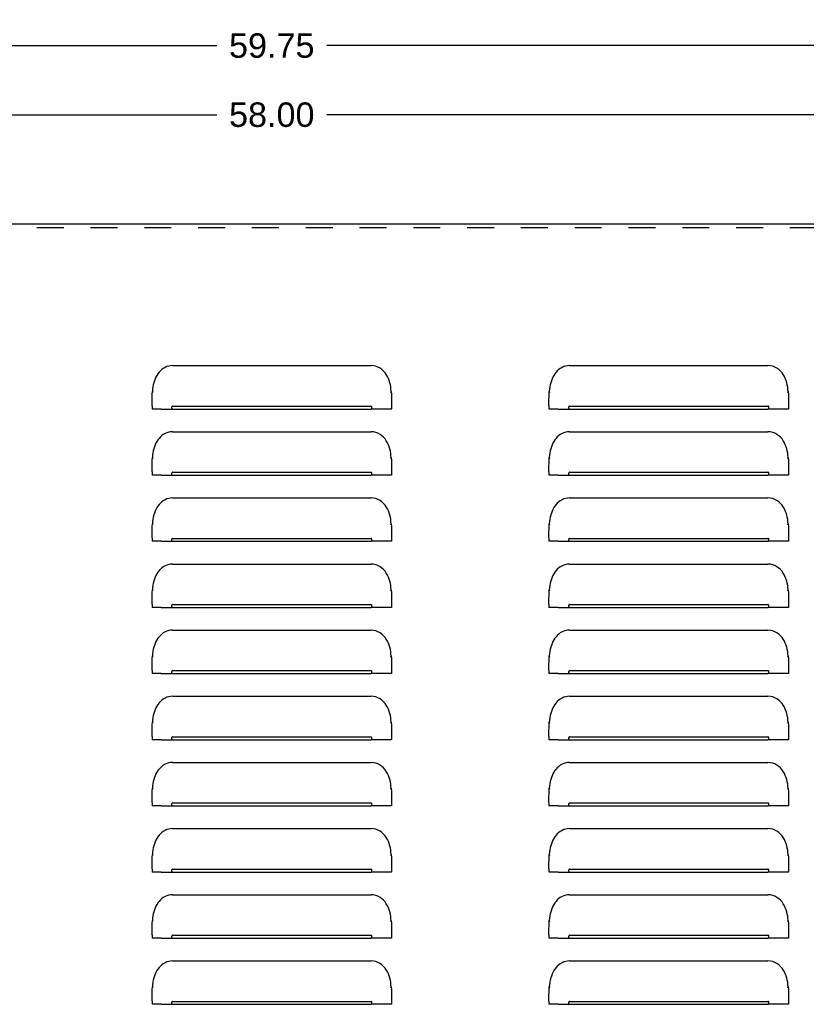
# Model space of a CAD drawing. Header units: inches. Extents: x 0 to 73.9, y 0 to 47.8.
# Tile 5 of 8: x 30 to 41.9, y 14.4 to 29.3. Entities that reach past the tile are written whole.
import ezdxf

# ---------------------------------------------------------------- set-up
doc = ezdxf.new("R2010")
doc.units = ezdxf.units.IN
doc.header["$LTSCALE"] = 4.065217
doc.header["$MEASUREMENT"] = 0
doc.linetypes.add('HIDDEN', pattern=[0.2, 0.1, -0.1])
doc.layers.get('0').update_dxf_attribs({"linetype": 'CONTINUOUS'})
doc.layers.add('DEFAULT_2', color=8, linetype='HIDDEN')
doc.layers.add('DIMENSIONS', color=7, linetype='CONTINUOUS')
doc.styles.get("Standard").update_dxf_attribs({"font": 'arial.ttf'})
doc.dimstyles.new('DIMSTYLE_1', dxfattribs={"dimtxt": 0.369565, "dimasz": 0.434783, "dimexe": 0.09, "dimexo": 0.07, "dimgap": 0.0425, "dimtad": 0, "dimtih": 1, "dimtoh": 1, "dimzin": 4, "dimdsep": 46, "dimtxsty": 'Standard', "dimblk": '_FILLED', "dimblk1": '_FILLED', "dimblk2": '_FILLED', "dimcen": 0.09, "dimazin": 1, "dimtfac": 1, "dimtofl": 0, "dimtmove": 0, "dimatfit": 3, "dimldrblk": '_FILLED', "dimfxl": 0, "dimtolj": 1, "dimtzin": 4, "dimarcsym": 0})

# ---------------------------------------------------------------- blocks, each defined once
blk = doc.blocks.new('_FILLED')
at = {"color": 0, "linetype": 'ByBlock'}
blk.add_solid([(0, 0), (-1, 0.2), (-1, -0.2)], dxfattribs=at)
blk = doc.blocks.new('*D1')
at = {"layer": 'DIMENSIONS', "color": 2, "linetype": 'Continuous'}
for p, q in [((3.984, 26.209), (3.984, 29.299)), ((63.734, 26.209), (63.734, 29.299)), ((3.984, 28.908), (33.029, 28.908)), ((63.734, 28.908), (34.69, 28.908))]:
    blk.add_line(p, q, dxfattribs=at)
at = {"layer": 'DIMENSIONS', "color": 2, "linetype": 'Continuous', "xscale": 0.4347826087, "yscale": 0.4347826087, "zscale": 0.4347826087, "rotation": 180}
blk.add_blockref('_FILLED', (3.984, 28.908), dxfattribs=at)
at = {"layer": 'DIMENSIONS', "color": 2, "linetype": 'Continuous', "xscale": 0.4347826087, "yscale": 0.4347826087, "zscale": 0.4347826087}
blk.add_blockref('_FILLED', (63.734, 28.908), dxfattribs=at)
at = {"layer": 'DIMENSIONS', "color": 2, "linetype": 'Continuous', "insert": (33.859, 29.093), "char_height": 0.3696, "width": 1.29142, "attachment_point": 2, "line_spacing_factor": 0.9}
blk.add_mtext('59.75', dxfattribs=at)
blk = doc.blocks.new('*D19')
at = {"color": 2, "linetype": 'Continuous'}
for p, q in [((4.859, 25.707), (4.859, 28.254)), ((62.859, 25.707), (62.859, 28.254)), ((4.859, 27.863), (33.029, 27.863)), ((62.859, 27.863), (34.69, 27.863))]:
    blk.add_line(p, q, dxfattribs=at)
at = {"color": 2, "linetype": 'Continuous', "xscale": 0.4347826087, "yscale": 0.4347826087, "zscale": 0.4347826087, "rotation": 180}
blk.add_blockref('_FILLED', (4.859, 27.863), dxfattribs=at)
at = {"color": 2, "linetype": 'Continuous', "xscale": 0.4347826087, "yscale": 0.4347826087, "zscale": 0.4347826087}
blk.add_blockref('_FILLED', (62.859, 27.863), dxfattribs=at)
at = {"color": 2, "linetype": 'Continuous', "insert": (33.859, 28.048), "char_height": 0.3696, "width": 1.29142, "attachment_point": 2, "line_spacing_factor": 0.9}
blk.add_mtext('58.00', dxfattribs=at)

msp = doc.modelspace()

# ---------------------------------------------------------------- linework, layer by layer
at = {"color": 3, "linetype": 'Continuous'}
for p, q in [((13.234, 26.215), (54.484, 26.215)), ((32.359, 24.069), (35.359, 24.069)), ((38.359, 24.069), (41.359, 24.069)), ((32.054, 23.679), (32.057, 23.663)), ((35.661, 23.712), (35.657, 23.745)), ((35.664, 23.679), (35.661, 23.712)), ((35.661, 23.663), (35.664, 23.679)), ((38.054, 23.679), (38.057, 23.663)), ((41.661, 23.712), (41.657, 23.745)), ((41.664, 23.679), (41.661, 23.712)), ((41.661, 23.663), (41.664, 23.679)), ((32.049, 23.463), (32.049, 23.553)), ((35.669, 23.551), (35.669, 23.414)), ((38.049, 23.463), (38.049, 23.553)), ((41.669, 23.551), (41.669, 23.414)), ((32.049, 23.461), (32.049, 23.414)), ((32.055, 23.413), (32.049, 23.414)), ((32.187, 23.413), (35.359, 23.413)), ((32.359, 23.457), (35.359, 23.457)), ((35.531, 23.413), (35.359, 23.413)), ((35.617, 23.413), (35.531, 23.413)), ((38.049, 23.461), (38.049, 23.414)), ((38.055, 23.413), (38.049, 23.414)), ((38.187, 23.413), (41.359, 23.413)), ((38.359, 23.457), (41.359, 23.457)), ((41.531, 23.413), (41.359, 23.413)), ((41.617, 23.413), (41.531, 23.413)), ((32.359, 23.069), (35.359, 23.069)), ((38.359, 23.069), (41.359, 23.069)), ((32.054, 22.679), (32.057, 22.663)), ((35.661, 22.712), (35.657, 22.745)), ((35.664, 22.679), (35.661, 22.712)), ((35.661, 22.663), (35.664, 22.679)), ((38.054, 22.679), (38.057, 22.663)), ((41.661, 22.712), (41.657, 22.745)), ((41.664, 22.679), (41.661, 22.712)), ((41.661, 22.663), (41.664, 22.679)), ((32.049, 22.463), (32.049, 22.553)), ((35.669, 22.551), (35.669, 22.414)), ((38.049, 22.463), (38.049, 22.553)), ((41.669, 22.551), (41.669, 22.414)), ((32.049, 22.461), (32.049, 22.414)), ((32.055, 22.413), (32.049, 22.414)), ((32.187, 22.413), (35.359, 22.413)), ((32.359, 22.457), (35.359, 22.457)), ((35.531, 22.413), (35.359, 22.413)), ((35.617, 22.413), (35.531, 22.413)), ((38.049, 22.461), (38.049, 22.414)), ((38.055, 22.413), (38.049, 22.414)), ((38.187, 22.413), (41.359, 22.413)), ((38.359, 22.457), (41.359, 22.457)), ((41.531, 22.413), (41.359, 22.413)), ((41.617, 22.413), (41.531, 22.413)), ((32.359, 22.069), (35.359, 22.069)), ((38.359, 22.069), (41.359, 22.069)), ((35.661, 21.712), (35.657, 21.745)), ((41.661, 21.712), (41.657, 21.745)), ((32.054, 21.679), (32.057, 21.663)), ((35.664, 21.679), (35.661, 21.712)), ((35.661, 21.663), (35.664, 21.679)), ((38.054, 21.679), (38.057, 21.663)), ((41.664, 21.679), (41.661, 21.712)), ((41.661, 21.663), (41.664, 21.679)), ((32.049, 21.463), (32.049, 21.553)), ((32.049, 21.461), (32.049, 21.414)), ((32.359, 21.457), (35.359, 21.457)), ((35.669, 21.551), (35.669, 21.414)), ((38.049, 21.463), (38.049, 21.553)), ((38.049, 21.461), (38.049, 21.414)), ((38.359, 21.457), (41.359, 21.457)), ((41.669, 21.551), (41.669, 21.414)), ((32.055, 21.413), (32.049, 21.414)), ((32.187, 21.413), (35.359, 21.413)), ((35.531, 21.413), (35.359, 21.413)), ((35.617, 21.413), (35.531, 21.413)), ((38.055, 21.413), (38.049, 21.414)), ((38.187, 21.413), (41.359, 21.413)), ((41.531, 21.413), (41.359, 21.413)), ((41.617, 21.413), (41.531, 21.413)), ((32.359, 21.069), (35.359, 21.069)), ((38.359, 21.069), (41.359, 21.069)), ((35.661, 20.712), (35.657, 20.745)), ((35.664, 20.679), (35.661, 20.712)), ((41.661, 20.712), (41.657, 20.745)), ((41.664, 20.679), (41.661, 20.712)), ((32.049, 20.463), (32.049, 20.553)), ((32.054, 20.679), (32.057, 20.663)), ((35.661, 20.663), (35.664, 20.679)), ((35.669, 20.551), (35.669, 20.414)), ((38.049, 20.463), (38.049, 20.553)), ((38.054, 20.679), (38.057, 20.663)), ((41.661, 20.663), (41.664, 20.679)), ((41.669, 20.551), (41.669, 20.414)), ((32.049, 20.461), (32.049, 20.414)), ((32.055, 20.413), (32.049, 20.414)), ((32.187, 20.413), (35.359, 20.413)), ((32.359, 20.457), (35.359, 20.457)), ((35.531, 20.413), (35.359, 20.413)), ((35.617, 20.413), (35.531, 20.413)), ((38.049, 20.461), (38.049, 20.414)), ((38.055, 20.413), (38.049, 20.414)), ((38.187, 20.413), (41.359, 20.413)), ((38.359, 20.457), (41.359, 20.457)), ((41.531, 20.413), (41.359, 20.413)), ((41.617, 20.413), (41.531, 20.413)), ((32.359, 20.069), (35.359, 20.069)), ((38.359, 20.069), (41.359, 20.069)), ((32.054, 19.679), (32.057, 19.663)), ((35.661, 19.712), (35.657, 19.745)), ((35.664, 19.679), (35.661, 19.712)), ((35.661, 19.663), (35.664, 19.679)), ((38.054, 19.679), (38.057, 19.663)), ((41.661, 19.712), (41.657, 19.745)), ((41.664, 19.679), (41.661, 19.712)), ((41.661, 19.663), (41.664, 19.679)), ((32.049, 19.463), (32.049, 19.553)), ((35.669, 19.551), (35.669, 19.414)), ((38.049, 19.463), (38.049, 19.553)), ((41.669, 19.551), (41.669, 19.414)), ((32.049, 19.461), (32.049, 19.414)), ((32.055, 19.413), (32.049, 19.414)), ((32.187, 19.413), (35.359, 19.413)), ((32.359, 19.457), (35.359, 19.457)), ((35.531, 19.413), (35.359, 19.413)), ((35.617, 19.413), (35.531, 19.413)), ((38.049, 19.461), (38.049, 19.414)), ((38.055, 19.413), (38.049, 19.414)), ((38.187, 19.413), (41.359, 19.413)), ((38.359, 19.457), (41.359, 19.457)), ((41.531, 19.413), (41.359, 19.413)), ((41.617, 19.413), (41.531, 19.413)), ((32.359, 19.069), (35.359, 19.069)), ((38.359, 19.069), (41.359, 19.069)), ((32.054, 18.679), (32.057, 18.663)), ((35.661, 18.712), (35.657, 18.745)), ((35.664, 18.679), (35.661, 18.712)), ((35.661, 18.663), (35.664, 18.679)), ((38.054, 18.679), (38.057, 18.663)), ((41.661, 18.712), (41.657, 18.745)), ((41.664, 18.679), (41.661, 18.712)), ((41.661, 18.663), (41.664, 18.679)), ((32.049, 18.463), (32.049, 18.553)), ((32.049, 18.461), (32.049, 18.414)), ((35.669, 18.551), (35.669, 18.414)), ((38.049, 18.463), (38.049, 18.553)), ((38.049, 18.461), (38.049, 18.414)), ((41.669, 18.551), (41.669, 18.414)), ((32.055, 18.413), (32.049, 18.414)), ((32.187, 18.413), (35.359, 18.413)), ((32.359, 18.457), (35.359, 18.457)), ((35.531, 18.413), (35.359, 18.413)), ((35.617, 18.413), (35.531, 18.413)), ((38.055, 18.413), (38.049, 18.414)), ((38.187, 18.413), (41.359, 18.413)), ((38.359, 18.457), (41.359, 18.457)), ((41.531, 18.413), (41.359, 18.413)), ((41.617, 18.413), (41.531, 18.413)), ((32.359, 18.069), (35.359, 18.069)), ((38.359, 18.069), (41.359, 18.069)), ((35.661, 17.712), (35.657, 17.745)), ((41.661, 17.712), (41.657, 17.745)), ((32.054, 17.679), (32.057, 17.663)), ((35.664, 17.679), (35.661, 17.712)), ((35.661, 17.663), (35.664, 17.679)), ((38.054, 17.679), (38.057, 17.663)), ((41.664, 17.679), (41.661, 17.712)), ((41.661, 17.663), (41.664, 17.679)), ((32.049, 17.463), (32.049, 17.553)), ((32.049, 17.461), (32.049, 17.414)), ((32.359, 17.457), (35.359, 17.457)), ((35.669, 17.551), (35.669, 17.414)), ((38.049, 17.463), (38.049, 17.553)), ((38.049, 17.461), (38.049, 17.414)), ((38.359, 17.457), (41.359, 17.457)), ((41.669, 17.551), (41.669, 17.414)), ((32.055, 17.413), (32.049, 17.414)), ((32.187, 17.413), (35.359, 17.413)), ((35.531, 17.413), (35.359, 17.413)), ((35.617, 17.413), (35.531, 17.413)), ((38.055, 17.413), (38.049, 17.414)), ((38.187, 17.413), (41.359, 17.413)), ((41.531, 17.413), (41.359, 17.413)), ((41.617, 17.413), (41.531, 17.413)), ((32.359, 17.069), (35.359, 17.069)), ((38.359, 17.069), (41.359, 17.069)), ((32.054, 16.679), (32.057, 16.663)), ((35.661, 16.712), (35.657, 16.745)), ((35.664, 16.679), (35.661, 16.712)), ((35.661, 16.663), (35.664, 16.679)), ((38.054, 16.679), (38.057, 16.663)), ((41.661, 16.712), (41.657, 16.745)), ((41.664, 16.679), (41.661, 16.712)), ((41.661, 16.663), (41.664, 16.679)), ((32.049, 16.463), (32.049, 16.553)), ((35.669, 16.551), (35.669, 16.414)), ((38.049, 16.463), (38.049, 16.553)), ((41.669, 16.551), (41.669, 16.414)), ((32.049, 16.461), (32.049, 16.414)), ((32.055, 16.413), (32.049, 16.414)), ((32.187, 16.413), (35.359, 16.413)), ((32.359, 16.457), (35.359, 16.457)), ((35.531, 16.413), (35.359, 16.413)), ((35.617, 16.413), (35.531, 16.413)), ((38.049, 16.461), (38.049, 16.414)), ((38.055, 16.413), (38.049, 16.414)), ((38.187, 16.413), (41.359, 16.413)), ((38.359, 16.457), (41.359, 16.457)), ((41.531, 16.413), (41.359, 16.413)), ((41.617, 16.413), (41.531, 16.413)), ((32.359, 16.069), (35.359, 16.069)), ((38.359, 16.069), (41.359, 16.069)), ((32.054, 15.679), (32.057, 15.663)), ((35.661, 15.712), (35.657, 15.745)), ((35.664, 15.679), (35.661, 15.712)), ((35.661, 15.663), (35.664, 15.679)), ((38.054, 15.679), (38.057, 15.663)), ((41.661, 15.712), (41.657, 15.745)), ((41.664, 15.679), (41.661, 15.712)), ((41.661, 15.663), (41.664, 15.679)), ((32.049, 15.463), (32.049, 15.553)), ((35.669, 15.551), (35.669, 15.414)), ((38.049, 15.463), (38.049, 15.553)), ((41.669, 15.551), (41.669, 15.414)), ((32.049, 15.461), (32.049, 15.414)), ((32.055, 15.413), (32.049, 15.414)), ((32.187, 15.413), (35.359, 15.413)), ((32.359, 15.457), (35.359, 15.457)), ((35.531, 15.413), (35.359, 15.413)), ((35.617, 15.413), (35.531, 15.413)), ((38.049, 15.461), (38.049, 15.414)), ((38.055, 15.413), (38.049, 15.414)), ((38.187, 15.413), (41.359, 15.413)), ((38.359, 15.457), (41.359, 15.457)), ((41.531, 15.413), (41.359, 15.413)), ((41.617, 15.413), (41.531, 15.413)), ((32.359, 15.069), (35.359, 15.069)), ((38.359, 15.069), (41.359, 15.069)), ((35.661, 14.712), (35.657, 14.745)), ((41.661, 14.712), (41.657, 14.745)), ((32.054, 14.679), (32.057, 14.663)), ((35.664, 14.679), (35.661, 14.712)), ((35.661, 14.663), (35.664, 14.679)), ((38.054, 14.679), (38.057, 14.663)), ((41.664, 14.679), (41.661, 14.712)), ((41.661, 14.663), (41.664, 14.679)), ((32.049, 14.463), (32.049, 14.553)), ((32.049, 14.461), (32.049, 14.414)), ((32.359, 14.457), (35.359, 14.457)), ((35.669, 14.551), (35.669, 14.414)), ((38.049, 14.463), (38.049, 14.553)), ((38.049, 14.461), (38.049, 14.414)), ((38.359, 14.457), (41.359, 14.457)), ((41.669, 14.551), (41.669, 14.414)), ((32.055, 14.413), (32.049, 14.414)), ((32.187, 14.413), (35.359, 14.413)), ((35.531, 14.413), (35.359, 14.413)), ((35.617, 14.413), (35.531, 14.413)), ((38.055, 14.413), (38.049, 14.414)), ((38.187, 14.413), (41.359, 14.413)), ((41.531, 14.413), (41.359, 14.413)), ((41.617, 14.413), (41.531, 14.413))]:
    msp.add_line(p, q, dxfattribs=at)
for points in [[(32.359, 24.069), (32.33, 24.067), (32.301, 24.062), (32.273, 24.054), (32.246, 24.042), (32.22, 24.027), (32.197, 24.01), (32.175, 23.99), (32.155, 23.969), (32.137, 23.946), (32.121, 23.922), (32.107, 23.896), (32.095, 23.869), (32.085, 23.84), (32.076, 23.811), (32.068, 23.78), (32.062, 23.748), (32.058, 23.714), (32.054, 23.679)], [(35.657, 23.745), (35.651, 23.778), (35.643, 23.81), (35.633, 23.842), (35.621, 23.873), (35.607, 23.903), (35.59, 23.933), (35.571, 23.96), (35.548, 23.986), (35.523, 24.009), (35.495, 24.029), (35.464, 24.046), (35.431, 24.059), (35.396, 24.066), (35.359, 24.069)], [(38.359, 24.069), (38.33, 24.067), (38.301, 24.062), (38.273, 24.054), (38.246, 24.042), (38.22, 24.027), (38.197, 24.01), (38.175, 23.99), (38.155, 23.969), (38.137, 23.946), (38.121, 23.922), (38.107, 23.896), (38.095, 23.869), (38.085, 23.84), (38.076, 23.811), (38.068, 23.78), (38.062, 23.748), (38.058, 23.714), (38.054, 23.679)], [(41.657, 23.745), (41.651, 23.778), (41.643, 23.81), (41.633, 23.842), (41.621, 23.873), (41.607, 23.903), (41.59, 23.933), (41.571, 23.96), (41.548, 23.986), (41.523, 24.009), (41.495, 24.029), (41.464, 24.046), (41.431, 24.059), (41.396, 24.066), (41.359, 24.069)], [(32.049, 23.553), (32.05, 23.595), (32.051, 23.637), (32.054, 23.679)], [(35.664, 23.679), (35.667, 23.635), (35.669, 23.593), (35.669, 23.551)], [(38.049, 23.553), (38.05, 23.595), (38.051, 23.637), (38.054, 23.679)], [(41.664, 23.679), (41.667, 23.635), (41.669, 23.593), (41.669, 23.551)], [(32.187, 23.413), (32.102, 23.413), (32.073, 23.413), (32.055, 23.413)], [(32.359, 23.457), (32.355, 23.456), (32.352, 23.453), (32.349, 23.45), (32.347, 23.445), (32.346, 23.44), (32.346, 23.435), (32.346, 23.43), (32.347, 23.425), (32.349, 23.421), (32.352, 23.417), (32.355, 23.414), (32.359, 23.413)], [(35.359, 23.413), (35.363, 23.414), (35.367, 23.417), (35.369, 23.421), (35.371, 23.425), (35.373, 23.43), (35.373, 23.435), (35.373, 23.44), (35.372, 23.445), (35.37, 23.449), (35.367, 23.453), (35.363, 23.456), (35.359, 23.457)], [(35.669, 23.414), (35.663, 23.413), (35.646, 23.413), (35.617, 23.413)], [(38.187, 23.413), (38.102, 23.413), (38.073, 23.413), (38.055, 23.413)], [(38.359, 23.457), (38.355, 23.456), (38.352, 23.453), (38.349, 23.45), (38.347, 23.445), (38.346, 23.44), (38.346, 23.435), (38.346, 23.43), (38.347, 23.425), (38.349, 23.421), (38.352, 23.417), (38.355, 23.414), (38.359, 23.413)], [(41.359, 23.413), (41.363, 23.414), (41.367, 23.417), (41.369, 23.421), (41.371, 23.425), (41.373, 23.43), (41.373, 23.435), (41.373, 23.44), (41.372, 23.445), (41.37, 23.449), (41.367, 23.453), (41.363, 23.456), (41.359, 23.457)], [(41.669, 23.414), (41.663, 23.413), (41.646, 23.413), (41.617, 23.413)], [(32.359, 23.069), (32.33, 23.067), (32.301, 23.062), (32.273, 23.054), (32.246, 23.042), (32.22, 23.027), (32.197, 23.01), (32.175, 22.99), (32.155, 22.969), (32.137, 22.946), (32.121, 22.922), (32.107, 22.896), (32.095, 22.869), (32.085, 22.84), (32.076, 22.811), (32.068, 22.78), (32.062, 22.748), (32.058, 22.714), (32.054, 22.679)], [(35.657, 22.745), (35.651, 22.778), (35.643, 22.81), (35.633, 22.842), (35.621, 22.873), (35.607, 22.903), (35.59, 22.933), (35.571, 22.96), (35.548, 22.986), (35.523, 23.009), (35.495, 23.029), (35.464, 23.046), (35.431, 23.059), (35.396, 23.066), (35.359, 23.069)], [(38.359, 23.069), (38.33, 23.067), (38.301, 23.062), (38.273, 23.054), (38.246, 23.042), (38.22, 23.027), (38.197, 23.01), (38.175, 22.99), (38.155, 22.969), (38.137, 22.946), (38.121, 22.922), (38.107, 22.896), (38.095, 22.869), (38.085, 22.84), (38.076, 22.811), (38.068, 22.78), (38.062, 22.748), (38.058, 22.714), (38.054, 22.679)], [(41.657, 22.745), (41.651, 22.778), (41.643, 22.81), (41.633, 22.842), (41.621, 22.873), (41.607, 22.903), (41.59, 22.933), (41.571, 22.96), (41.548, 22.986), (41.523, 23.009), (41.495, 23.029), (41.464, 23.046), (41.431, 23.059), (41.396, 23.066), (41.359, 23.069)], [(32.049, 22.553), (32.05, 22.595), (32.051, 22.637), (32.054, 22.679)], [(35.664, 22.679), (35.667, 22.635), (35.669, 22.593), (35.669, 22.551)], [(38.049, 22.553), (38.05, 22.595), (38.051, 22.637), (38.054, 22.679)], [(41.664, 22.679), (41.667, 22.635), (41.669, 22.593), (41.669, 22.551)], [(32.187, 22.413), (32.102, 22.413), (32.073, 22.413), (32.055, 22.413)], [(32.359, 22.457), (32.355, 22.456), (32.352, 22.453), (32.349, 22.45), (32.347, 22.445), (32.346, 22.44), (32.346, 22.435), (32.346, 22.43), (32.347, 22.425), (32.349, 22.421), (32.352, 22.417), (32.355, 22.414), (32.359, 22.413)], [(35.359, 22.413), (35.363, 22.414), (35.367, 22.417), (35.369, 22.421), (35.371, 22.425), (35.373, 22.43), (35.373, 22.435), (35.373, 22.44), (35.372, 22.445), (35.37, 22.449), (35.367, 22.453), (35.363, 22.456), (35.359, 22.457)], [(35.669, 22.414), (35.663, 22.413), (35.646, 22.413), (35.617, 22.413)], [(38.187, 22.413), (38.102, 22.413), (38.073, 22.413), (38.055, 22.413)], [(38.359, 22.457), (38.355, 22.456), (38.352, 22.453), (38.349, 22.45), (38.347, 22.445), (38.346, 22.44), (38.346, 22.435), (38.346, 22.43), (38.347, 22.425), (38.349, 22.421), (38.352, 22.417), (38.355, 22.414), (38.359, 22.413)], [(41.359, 22.413), (41.363, 22.414), (41.367, 22.417), (41.369, 22.421), (41.371, 22.425), (41.373, 22.43), (41.373, 22.435), (41.373, 22.44), (41.372, 22.445), (41.37, 22.449), (41.367, 22.453), (41.363, 22.456), (41.359, 22.457)], [(41.669, 22.414), (41.663, 22.413), (41.646, 22.413), (41.617, 22.413)], [(32.359, 22.069), (32.33, 22.067), (32.301, 22.062), (32.273, 22.054), (32.246, 22.042), (32.22, 22.027), (32.197, 22.01), (32.175, 21.99), (32.155, 21.969), (32.137, 21.946), (32.121, 21.922), (32.107, 21.896), (32.095, 21.869), (32.085, 21.84), (32.076, 21.811), (32.068, 21.78), (32.062, 21.748), (32.058, 21.714), (32.054, 21.679)], [(35.657, 21.745), (35.651, 21.778), (35.643, 21.81), (35.633, 21.842), (35.621, 21.873), (35.607, 21.903), (35.59, 21.933), (35.571, 21.96), (35.548, 21.986), (35.523, 22.009), (35.495, 22.029), (35.464, 22.046), (35.431, 22.059), (35.396, 22.066), (35.359, 22.069)], [(38.359, 22.069), (38.33, 22.067), (38.301, 22.062), (38.273, 22.054), (38.246, 22.042), (38.22, 22.027), (38.197, 22.01), (38.175, 21.99), (38.155, 21.969), (38.137, 21.946), (38.121, 21.922), (38.107, 21.896), (38.095, 21.869), (38.085, 21.84), (38.076, 21.811), (38.068, 21.78), (38.062, 21.748), (38.058, 21.714), (38.054, 21.679)], [(41.657, 21.745), (41.651, 21.778), (41.643, 21.81), (41.633, 21.842), (41.621, 21.873), (41.607, 21.903), (41.59, 21.933), (41.571, 21.96), (41.548, 21.986), (41.523, 22.009), (41.495, 22.029), (41.464, 22.046), (41.431, 22.059), (41.396, 22.066), (41.359, 22.069)], [(32.049, 21.553), (32.05, 21.595), (32.051, 21.637), (32.054, 21.679)], [(35.664, 21.679), (35.667, 21.635), (35.669, 21.593), (35.669, 21.551)], [(38.049, 21.553), (38.05, 21.595), (38.051, 21.637), (38.054, 21.679)], [(41.664, 21.679), (41.667, 21.635), (41.669, 21.593), (41.669, 21.551)], [(32.359, 21.457), (32.355, 21.456), (32.352, 21.453), (32.349, 21.45), (32.347, 21.445), (32.346, 21.44), (32.346, 21.435), (32.346, 21.43), (32.347, 21.425), (32.349, 21.421), (32.352, 21.417), (32.355, 21.414), (32.359, 21.413)], [(35.359, 21.413), (35.363, 21.414), (35.367, 21.417), (35.369, 21.421), (35.371, 21.425), (35.373, 21.43), (35.373, 21.435), (35.373, 21.44), (35.372, 21.445), (35.37, 21.449), (35.367, 21.453), (35.363, 21.456), (35.359, 21.457)], [(38.359, 21.457), (38.355, 21.456), (38.352, 21.453), (38.349, 21.45), (38.347, 21.445), (38.346, 21.44), (38.346, 21.435), (38.346, 21.43), (38.347, 21.425), (38.349, 21.421), (38.352, 21.417), (38.355, 21.414), (38.359, 21.413)], [(41.359, 21.413), (41.363, 21.414), (41.367, 21.417), (41.369, 21.421), (41.371, 21.425), (41.373, 21.43), (41.373, 21.435), (41.373, 21.44), (41.372, 21.445), (41.37, 21.449), (41.367, 21.453), (41.363, 21.456), (41.359, 21.457)], [(32.187, 21.413), (32.102, 21.413), (32.073, 21.413), (32.055, 21.413)], [(35.669, 21.414), (35.663, 21.413), (35.646, 21.413), (35.617, 21.413)], [(38.187, 21.413), (38.102, 21.413), (38.073, 21.413), (38.055, 21.413)], [(41.669, 21.414), (41.663, 21.413), (41.646, 21.413), (41.617, 21.413)], [(32.359, 21.069), (32.33, 21.067), (32.301, 21.062), (32.273, 21.054), (32.246, 21.042), (32.22, 21.027), (32.197, 21.01), (32.175, 20.99), (32.155, 20.969), (32.137, 20.946), (32.121, 20.922), (32.107, 20.896), (32.095, 20.869), (32.085, 20.84), (32.076, 20.811), (32.068, 20.78), (32.062, 20.748), (32.058, 20.714), (32.054, 20.679)], [(35.657, 20.745), (35.651, 20.778), (35.643, 20.81), (35.633, 20.842), (35.621, 20.873), (35.607, 20.903), (35.59, 20.933), (35.571, 20.96), (35.548, 20.986), (35.523, 21.009), (35.495, 21.029), (35.464, 21.046), (35.431, 21.059), (35.396, 21.066), (35.359, 21.069)], [(38.359, 21.069), (38.33, 21.067), (38.301, 21.062), (38.273, 21.054), (38.246, 21.042), (38.22, 21.027), (38.197, 21.01), (38.175, 20.99), (38.155, 20.969), (38.137, 20.946), (38.121, 20.922), (38.107, 20.896), (38.095, 20.869), (38.085, 20.84), (38.076, 20.811), (38.068, 20.78), (38.062, 20.748), (38.058, 20.714), (38.054, 20.679)], [(41.657, 20.745), (41.651, 20.778), (41.643, 20.81), (41.633, 20.842), (41.621, 20.873), (41.607, 20.903), (41.59, 20.933), (41.571, 20.96), (41.548, 20.986), (41.523, 21.009), (41.495, 21.029), (41.464, 21.046), (41.431, 21.059), (41.396, 21.066), (41.359, 21.069)], [(32.049, 20.553), (32.05, 20.595), (32.051, 20.637), (32.054, 20.679)], [(35.664, 20.679), (35.667, 20.635), (35.669, 20.593), (35.669, 20.551)], [(38.049, 20.553), (38.05, 20.595), (38.051, 20.637), (38.054, 20.679)], [(41.664, 20.679), (41.667, 20.635), (41.669, 20.593), (41.669, 20.551)], [(32.187, 20.413), (32.102, 20.413), (32.073, 20.413), (32.055, 20.413)], [(32.359, 20.457), (32.355, 20.456), (32.352, 20.453), (32.349, 20.45), (32.347, 20.445), (32.346, 20.44), (32.346, 20.435), (32.346, 20.43), (32.347, 20.425), (32.349, 20.421), (32.352, 20.417), (32.355, 20.414), (32.359, 20.413)], [(35.359, 20.413), (35.363, 20.414), (35.367, 20.417), (35.369, 20.421), (35.371, 20.425), (35.373, 20.43), (35.373, 20.435), (35.373, 20.44), (35.372, 20.445), (35.37, 20.449), (35.367, 20.453), (35.363, 20.456), (35.359, 20.457)], [(35.669, 20.414), (35.663, 20.413), (35.646, 20.413), (35.617, 20.413)], [(38.187, 20.413), (38.102, 20.413), (38.073, 20.413), (38.055, 20.413)], [(38.359, 20.457), (38.355, 20.456), (38.352, 20.453), (38.349, 20.45), (38.347, 20.445), (38.346, 20.44), (38.346, 20.435), (38.346, 20.43), (38.347, 20.425), (38.349, 20.421), (38.352, 20.417), (38.355, 20.414), (38.359, 20.413)], [(41.359, 20.413), (41.363, 20.414), (41.367, 20.417), (41.369, 20.421), (41.371, 20.425), (41.373, 20.43), (41.373, 20.435), (41.373, 20.44), (41.372, 20.445), (41.37, 20.449), (41.367, 20.453), (41.363, 20.456), (41.359, 20.457)], [(41.669, 20.414), (41.663, 20.413), (41.646, 20.413), (41.617, 20.413)], [(32.359, 20.069), (32.33, 20.067), (32.301, 20.062), (32.273, 20.054), (32.246, 20.042), (32.22, 20.027), (32.197, 20.01), (32.175, 19.99), (32.155, 19.969), (32.137, 19.946), (32.121, 19.922), (32.107, 19.896), (32.095, 19.869), (32.085, 19.84), (32.076, 19.811), (32.068, 19.78), (32.062, 19.748), (32.058, 19.714), (32.054, 19.679)], [(35.657, 19.745), (35.651, 19.778), (35.643, 19.81), (35.633, 19.842), (35.621, 19.873), (35.607, 19.903), (35.59, 19.933), (35.571, 19.96), (35.548, 19.986), (35.523, 20.009), (35.495, 20.029), (35.464, 20.046), (35.431, 20.059), (35.396, 20.066), (35.359, 20.069)], [(38.359, 20.069), (38.33, 20.067), (38.301, 20.062), (38.273, 20.054), (38.246, 20.042), (38.22, 20.027), (38.197, 20.01), (38.175, 19.99), (38.155, 19.969), (38.137, 19.946), (38.121, 19.922), (38.107, 19.896), (38.095, 19.869), (38.085, 19.84), (38.076, 19.811), (38.068, 19.78), (38.062, 19.748), (38.058, 19.714), (38.054, 19.679)], [(41.657, 19.745), (41.651, 19.778), (41.643, 19.81), (41.633, 19.842), (41.621, 19.873), (41.607, 19.903), (41.59, 19.933), (41.571, 19.96), (41.548, 19.986), (41.523, 20.009), (41.495, 20.029), (41.464, 20.046), (41.431, 20.059), (41.396, 20.066), (41.359, 20.069)], [(32.049, 19.553), (32.05, 19.595), (32.051, 19.637), (32.054, 19.679)], [(35.664, 19.679), (35.667, 19.635), (35.669, 19.593), (35.669, 19.551)], [(38.049, 19.553), (38.05, 19.595), (38.051, 19.637), (38.054, 19.679)], [(41.664, 19.679), (41.667, 19.635), (41.669, 19.593), (41.669, 19.551)], [(32.187, 19.413), (32.102, 19.413), (32.073, 19.413), (32.055, 19.413)], [(32.359, 19.457), (32.355, 19.456), (32.352, 19.453), (32.349, 19.45), (32.347, 19.445), (32.346, 19.44), (32.346, 19.435), (32.346, 19.43), (32.347, 19.425), (32.349, 19.421), (32.352, 19.417), (32.355, 19.414), (32.359, 19.413)], [(35.359, 19.413), (35.363, 19.414), (35.367, 19.417), (35.369, 19.421), (35.371, 19.425), (35.373, 19.43), (35.373, 19.435), (35.373, 19.44), (35.372, 19.445), (35.37, 19.449), (35.367, 19.453), (35.363, 19.456), (35.359, 19.457)], [(35.669, 19.414), (35.663, 19.413), (35.646, 19.413), (35.617, 19.413)], [(38.187, 19.413), (38.102, 19.413), (38.073, 19.413), (38.055, 19.413)], [(38.359, 19.457), (38.355, 19.456), (38.352, 19.453), (38.349, 19.45), (38.347, 19.445), (38.346, 19.44), (38.346, 19.435), (38.346, 19.43), (38.347, 19.425), (38.349, 19.421), (38.352, 19.417), (38.355, 19.414), (38.359, 19.413)], [(41.359, 19.413), (41.363, 19.414), (41.367, 19.417), (41.369, 19.421), (41.371, 19.425), (41.373, 19.43), (41.373, 19.435), (41.373, 19.44), (41.372, 19.445), (41.37, 19.449), (41.367, 19.453), (41.363, 19.456), (41.359, 19.457)], [(41.669, 19.414), (41.663, 19.413), (41.646, 19.413), (41.617, 19.413)], [(32.359, 19.069), (32.33, 19.067), (32.301, 19.062), (32.273, 19.054), (32.246, 19.042), (32.22, 19.027), (32.197, 19.01), (32.175, 18.99), (32.155, 18.969), (32.137, 18.946), (32.121, 18.922), (32.107, 18.896), (32.095, 18.869), (32.085, 18.84), (32.076, 18.811), (32.068, 18.78), (32.062, 18.748), (32.058, 18.714), (32.054, 18.679)], [(35.657, 18.745), (35.651, 18.778), (35.643, 18.81), (35.633, 18.842), (35.621, 18.873), (35.607, 18.903), (35.59, 18.933), (35.571, 18.96), (35.548, 18.986), (35.523, 19.009), (35.495, 19.029), (35.464, 19.046), (35.431, 19.059), (35.396, 19.066), (35.359, 19.069)], [(38.359, 19.069), (38.33, 19.067), (38.301, 19.062), (38.273, 19.054), (38.246, 19.042), (38.22, 19.027), (38.197, 19.01), (38.175, 18.99), (38.155, 18.969), (38.137, 18.946), (38.121, 18.922), (38.107, 18.896), (38.095, 18.869), (38.085, 18.84), (38.076, 18.811), (38.068, 18.78), (38.062, 18.748), (38.058, 18.714), (38.054, 18.679)], [(41.657, 18.745), (41.651, 18.778), (41.643, 18.81), (41.633, 18.842), (41.621, 18.873), (41.607, 18.903), (41.59, 18.933), (41.571, 18.96), (41.548, 18.986), (41.523, 19.009), (41.495, 19.029), (41.464, 19.046), (41.431, 19.059), (41.396, 19.066), (41.359, 19.069)], [(32.049, 18.553), (32.05, 18.595), (32.051, 18.637), (32.054, 18.679)], [(35.664, 18.679), (35.667, 18.635), (35.669, 18.593), (35.669, 18.551)], [(38.049, 18.553), (38.05, 18.595), (38.051, 18.637), (38.054, 18.679)], [(41.664, 18.679), (41.667, 18.635), (41.669, 18.593), (41.669, 18.551)], [(32.187, 18.413), (32.102, 18.413), (32.073, 18.413), (32.055, 18.413)], [(32.359, 18.457), (32.355, 18.456), (32.352, 18.453), (32.349, 18.45), (32.347, 18.445), (32.346, 18.44), (32.346, 18.435), (32.346, 18.43), (32.347, 18.425), (32.349, 18.421), (32.352, 18.417), (32.355, 18.414), (32.359, 18.413)], [(35.359, 18.413), (35.363, 18.414), (35.367, 18.417), (35.369, 18.421), (35.371, 18.425), (35.373, 18.43), (35.373, 18.435), (35.373, 18.44), (35.372, 18.445), (35.37, 18.449), (35.367, 18.453), (35.363, 18.456), (35.359, 18.457)], [(35.669, 18.414), (35.663, 18.413), (35.646, 18.413), (35.617, 18.413)], [(38.187, 18.413), (38.102, 18.413), (38.073, 18.413), (38.055, 18.413)], [(38.359, 18.457), (38.355, 18.456), (38.352, 18.453), (38.349, 18.45), (38.347, 18.445), (38.346, 18.44), (38.346, 18.435), (38.346, 18.43), (38.347, 18.425), (38.349, 18.421), (38.352, 18.417), (38.355, 18.414), (38.359, 18.413)], [(41.359, 18.413), (41.363, 18.414), (41.367, 18.417), (41.369, 18.421), (41.371, 18.425), (41.373, 18.43), (41.373, 18.435), (41.373, 18.44), (41.372, 18.445), (41.37, 18.449), (41.367, 18.453), (41.363, 18.456), (41.359, 18.457)], [(41.669, 18.414), (41.663, 18.413), (41.646, 18.413), (41.617, 18.413)], [(32.359, 18.069), (32.33, 18.067), (32.301, 18.062), (32.273, 18.054), (32.246, 18.042), (32.22, 18.027), (32.197, 18.01), (32.175, 17.99), (32.155, 17.969), (32.137, 17.946), (32.121, 17.922), (32.107, 17.896), (32.095, 17.869), (32.085, 17.84), (32.076, 17.811), (32.068, 17.78), (32.062, 17.748), (32.058, 17.714), (32.054, 17.679)], [(35.657, 17.745), (35.651, 17.778), (35.643, 17.81), (35.633, 17.842), (35.621, 17.873), (35.607, 17.903), (35.59, 17.933), (35.571, 17.96), (35.548, 17.986), (35.523, 18.009), (35.495, 18.029), (35.464, 18.046), (35.431, 18.059), (35.396, 18.066), (35.359, 18.069)], [(38.359, 18.069), (38.33, 18.067), (38.301, 18.062), (38.273, 18.054), (38.246, 18.042), (38.22, 18.027), (38.197, 18.01), (38.175, 17.99), (38.155, 17.969), (38.137, 17.946), (38.121, 17.922), (38.107, 17.896), (38.095, 17.869), (38.085, 17.84), (38.076, 17.811), (38.068, 17.78), (38.062, 17.748), (38.058, 17.714), (38.054, 17.679)], [(41.657, 17.745), (41.651, 17.778), (41.643, 17.81), (41.633, 17.842), (41.621, 17.873), (41.607, 17.903), (41.59, 17.933), (41.571, 17.96), (41.548, 17.986), (41.523, 18.009), (41.495, 18.029), (41.464, 18.046), (41.431, 18.059), (41.396, 18.066), (41.359, 18.069)], [(32.049, 17.553), (32.05, 17.595), (32.051, 17.637), (32.054, 17.679)], [(35.664, 17.679), (35.667, 17.635), (35.669, 17.593), (35.669, 17.551)], [(38.049, 17.553), (38.05, 17.595), (38.051, 17.637), (38.054, 17.679)], [(41.664, 17.679), (41.667, 17.635), (41.669, 17.593), (41.669, 17.551)], [(32.359, 17.457), (32.355, 17.456), (32.352, 17.453), (32.349, 17.45), (32.347, 17.445), (32.346, 17.44), (32.346, 17.435), (32.346, 17.43), (32.347, 17.425), (32.349, 17.421), (32.352, 17.417), (32.355, 17.414), (32.359, 17.413)], [(35.359, 17.413), (35.363, 17.414), (35.367, 17.417), (35.369, 17.421), (35.371, 17.425), (35.373, 17.43), (35.373, 17.435), (35.373, 17.44), (35.372, 17.445), (35.37, 17.449), (35.367, 17.453), (35.363, 17.456), (35.359, 17.457)], [(38.359, 17.457), (38.355, 17.456), (38.352, 17.453), (38.349, 17.45), (38.347, 17.445), (38.346, 17.44), (38.346, 17.435), (38.346, 17.43), (38.347, 17.425), (38.349, 17.421), (38.352, 17.417), (38.355, 17.414), (38.359, 17.413)], [(41.359, 17.413), (41.363, 17.414), (41.367, 17.417), (41.369, 17.421), (41.371, 17.425), (41.373, 17.43), (41.373, 17.435), (41.373, 17.44), (41.372, 17.445), (41.37, 17.449), (41.367, 17.453), (41.363, 17.456), (41.359, 17.457)], [(32.187, 17.413), (32.102, 17.413), (32.073, 17.413), (32.055, 17.413)], [(35.669, 17.414), (35.663, 17.413), (35.646, 17.413), (35.617, 17.413)], [(38.187, 17.413), (38.102, 17.413), (38.073, 17.413), (38.055, 17.413)], [(41.669, 17.414), (41.663, 17.413), (41.646, 17.413), (41.617, 17.413)], [(32.359, 17.069), (32.33, 17.067), (32.301, 17.062), (32.273, 17.054), (32.246, 17.042), (32.22, 17.027), (32.197, 17.01), (32.175, 16.99), (32.155, 16.969), (32.137, 16.946), (32.121, 16.922), (32.107, 16.896), (32.095, 16.869), (32.085, 16.84), (32.076, 16.811), (32.068, 16.78), (32.062, 16.748), (32.058, 16.714), (32.054, 16.679)], [(35.657, 16.745), (35.651, 16.778), (35.643, 16.81), (35.633, 16.842), (35.621, 16.873), (35.607, 16.903), (35.59, 16.933), (35.571, 16.96), (35.548, 16.986), (35.523, 17.009), (35.495, 17.029), (35.464, 17.046), (35.431, 17.059), (35.396, 17.066), (35.359, 17.069)], [(38.359, 17.069), (38.33, 17.067), (38.301, 17.062), (38.273, 17.054), (38.246, 17.042), (38.22, 17.027), (38.197, 17.01), (38.175, 16.99), (38.155, 16.969), (38.137, 16.946), (38.121, 16.922), (38.107, 16.896), (38.095, 16.869), (38.085, 16.84), (38.076, 16.811), (38.068, 16.78), (38.062, 16.748), (38.058, 16.714), (38.054, 16.679)], [(41.657, 16.745), (41.651, 16.778), (41.643, 16.81), (41.633, 16.842), (41.621, 16.873), (41.607, 16.903), (41.59, 16.933), (41.571, 16.96), (41.548, 16.986), (41.523, 17.009), (41.495, 17.029), (41.464, 17.046), (41.431, 17.059), (41.396, 17.066), (41.359, 17.069)], [(32.049, 16.553), (32.05, 16.595), (32.051, 16.637), (32.054, 16.679)], [(35.664, 16.679), (35.667, 16.635), (35.669, 16.593), (35.669, 16.551)], [(38.049, 16.553), (38.05, 16.595), (38.051, 16.637), (38.054, 16.679)], [(41.664, 16.679), (41.667, 16.635), (41.669, 16.593), (41.669, 16.551)], [(32.187, 16.413), (32.102, 16.413), (32.073, 16.413), (32.055, 16.413)], [(32.359, 16.457), (32.355, 16.456), (32.352, 16.453), (32.349, 16.45), (32.347, 16.445), (32.346, 16.44), (32.346, 16.435), (32.346, 16.43), (32.347, 16.425), (32.349, 16.421), (32.352, 16.417), (32.355, 16.414), (32.359, 16.413)], [(35.359, 16.413), (35.363, 16.414), (35.367, 16.417), (35.369, 16.421), (35.371, 16.425), (35.373, 16.43), (35.373, 16.435), (35.373, 16.44), (35.372, 16.445), (35.37, 16.449), (35.367, 16.453), (35.363, 16.456), (35.359, 16.457)], [(35.669, 16.414), (35.663, 16.413), (35.646, 16.413), (35.617, 16.413)], [(38.187, 16.413), (38.102, 16.413), (38.073, 16.413), (38.055, 16.413)], [(38.359, 16.457), (38.355, 16.456), (38.352, 16.453), (38.349, 16.45), (38.347, 16.445), (38.346, 16.44), (38.346, 16.435), (38.346, 16.43), (38.347, 16.425), (38.349, 16.421), (38.352, 16.417), (38.355, 16.414), (38.359, 16.413)], [(41.359, 16.413), (41.363, 16.414), (41.367, 16.417), (41.369, 16.421), (41.371, 16.425), (41.373, 16.43), (41.373, 16.435), (41.373, 16.44), (41.372, 16.445), (41.37, 16.449), (41.367, 16.453), (41.363, 16.456), (41.359, 16.457)], [(41.669, 16.414), (41.663, 16.413), (41.646, 16.413), (41.617, 16.413)], [(32.359, 16.069), (32.33, 16.067), (32.301, 16.062), (32.273, 16.054), (32.246, 16.042), (32.22, 16.027), (32.197, 16.01), (32.175, 15.99), (32.155, 15.969), (32.137, 15.946), (32.121, 15.922), (32.107, 15.896), (32.095, 15.869), (32.085, 15.84), (32.076, 15.811), (32.068, 15.78), (32.062, 15.748), (32.058, 15.714), (32.054, 15.679)], [(35.657, 15.745), (35.651, 15.778), (35.643, 15.81), (35.633, 15.842), (35.621, 15.873), (35.607, 15.903), (35.59, 15.933), (35.571, 15.96), (35.548, 15.986), (35.523, 16.009), (35.495, 16.029), (35.464, 16.046), (35.431, 16.059), (35.396, 16.066), (35.359, 16.069)], [(38.359, 16.069), (38.33, 16.067), (38.301, 16.062), (38.273, 16.054), (38.246, 16.042), (38.22, 16.027), (38.197, 16.01), (38.175, 15.99), (38.155, 15.969), (38.137, 15.946), (38.121, 15.922), (38.107, 15.896), (38.095, 15.869), (38.085, 15.84), (38.076, 15.811), (38.068, 15.78), (38.062, 15.748), (38.058, 15.714), (38.054, 15.679)], [(41.657, 15.745), (41.651, 15.778), (41.643, 15.81), (41.633, 15.842), (41.621, 15.873), (41.607, 15.903), (41.59, 15.933), (41.571, 15.96), (41.548, 15.986), (41.523, 16.009), (41.495, 16.029), (41.464, 16.046), (41.431, 16.059), (41.396, 16.066), (41.359, 16.069)], [(32.049, 15.553), (32.05, 15.595), (32.051, 15.637), (32.054, 15.679)], [(35.664, 15.679), (35.667, 15.635), (35.669, 15.593), (35.669, 15.551)], [(38.049, 15.553), (38.05, 15.595), (38.051, 15.637), (38.054, 15.679)], [(41.664, 15.679), (41.667, 15.635), (41.669, 15.593), (41.669, 15.551)], [(32.187, 15.413), (32.102, 15.413), (32.073, 15.413), (32.055, 15.413)], [(32.359, 15.457), (32.355, 15.456), (32.352, 15.453), (32.349, 15.45), (32.347, 15.445), (32.346, 15.44), (32.346, 15.435), (32.346, 15.43), (32.347, 15.425), (32.349, 15.421), (32.352, 15.417), (32.355, 15.414), (32.359, 15.413)], [(35.359, 15.413), (35.363, 15.414), (35.367, 15.417), (35.369, 15.421), (35.371, 15.425), (35.373, 15.43), (35.373, 15.435), (35.373, 15.44), (35.372, 15.445), (35.37, 15.449), (35.367, 15.453), (35.363, 15.456), (35.359, 15.457)], [(35.669, 15.414), (35.663, 15.413), (35.646, 15.413), (35.617, 15.413)], [(38.187, 15.413), (38.102, 15.413), (38.073, 15.413), (38.055, 15.413)], [(38.359, 15.457), (38.355, 15.456), (38.352, 15.453), (38.349, 15.45), (38.347, 15.445), (38.346, 15.44), (38.346, 15.435), (38.346, 15.43), (38.347, 15.425), (38.349, 15.421), (38.352, 15.417), (38.355, 15.414), (38.359, 15.413)], [(41.359, 15.413), (41.363, 15.414), (41.367, 15.417), (41.369, 15.421), (41.371, 15.425), (41.373, 15.43), (41.373, 15.435), (41.373, 15.44), (41.372, 15.445), (41.37, 15.449), (41.367, 15.453), (41.363, 15.456), (41.359, 15.457)], [(41.669, 15.414), (41.663, 15.413), (41.646, 15.413), (41.617, 15.413)], [(32.359, 15.069), (32.33, 15.067), (32.301, 15.062), (32.273, 15.054), (32.246, 15.042), (32.22, 15.027), (32.197, 15.01), (32.175, 14.99), (32.155, 14.969), (32.137, 14.946), (32.121, 14.922), (32.107, 14.896), (32.095, 14.869), (32.085, 14.84), (32.076, 14.811), (32.068, 14.78), (32.062, 14.748), (32.058, 14.714), (32.054, 14.679)], [(35.657, 14.745), (35.651, 14.778), (35.643, 14.81), (35.633, 14.842), (35.621, 14.873), (35.607, 14.903), (35.59, 14.933), (35.571, 14.96), (35.548, 14.986), (35.523, 15.009), (35.495, 15.029), (35.464, 15.046), (35.431, 15.059), (35.396, 15.066), (35.359, 15.069)], [(38.359, 15.069), (38.33, 15.067), (38.301, 15.062), (38.273, 15.054), (38.246, 15.042), (38.22, 15.027), (38.197, 15.01), (38.175, 14.99), (38.155, 14.969), (38.137, 14.946), (38.121, 14.922), (38.107, 14.896), (38.095, 14.869), (38.085, 14.84), (38.076, 14.811), (38.068, 14.78), (38.062, 14.748), (38.058, 14.714), (38.054, 14.679)], [(41.657, 14.745), (41.651, 14.778), (41.643, 14.81), (41.633, 14.842), (41.621, 14.873), (41.607, 14.903), (41.59, 14.933), (41.571, 14.96), (41.548, 14.986), (41.523, 15.009), (41.495, 15.029), (41.464, 15.046), (41.431, 15.059), (41.396, 15.066), (41.359, 15.069)], [(32.049, 14.553), (32.05, 14.595), (32.051, 14.637), (32.054, 14.679)], [(35.664, 14.679), (35.667, 14.635), (35.669, 14.593), (35.669, 14.551)], [(38.049, 14.553), (38.05, 14.595), (38.051, 14.637), (38.054, 14.679)], [(41.664, 14.679), (41.667, 14.635), (41.669, 14.593), (41.669, 14.551)], [(32.359, 14.457), (32.355, 14.456), (32.352, 14.453), (32.349, 14.45), (32.347, 14.445), (32.346, 14.44), (32.346, 14.435), (32.346, 14.43), (32.347, 14.425), (32.349, 14.421), (32.352, 14.417), (32.355, 14.414), (32.359, 14.413)], [(35.359, 14.413), (35.363, 14.414), (35.367, 14.417), (35.369, 14.421), (35.371, 14.425), (35.373, 14.43), (35.373, 14.435), (35.373, 14.44), (35.372, 14.445), (35.37, 14.449), (35.367, 14.453), (35.363, 14.456), (35.359, 14.457)], [(38.359, 14.457), (38.355, 14.456), (38.352, 14.453), (38.349, 14.45), (38.347, 14.445), (38.346, 14.44), (38.346, 14.435), (38.346, 14.43), (38.347, 14.425), (38.349, 14.421), (38.352, 14.417), (38.355, 14.414), (38.359, 14.413)], [(41.359, 14.413), (41.363, 14.414), (41.367, 14.417), (41.369, 14.421), (41.371, 14.425), (41.373, 14.43), (41.373, 14.435), (41.373, 14.44), (41.372, 14.445), (41.37, 14.449), (41.367, 14.453), (41.363, 14.456), (41.359, 14.457)], [(32.187, 14.413), (32.102, 14.413), (32.073, 14.413), (32.055, 14.413)], [(35.669, 14.414), (35.663, 14.413), (35.646, 14.413), (35.617, 14.413)], [(38.187, 14.413), (38.102, 14.413), (38.073, 14.413), (38.055, 14.413)], [(41.669, 14.414), (41.663, 14.413), (41.646, 14.413), (41.617, 14.413)]]:
    msp.add_lwpolyline(points, dxfattribs=at)
at = {"layer": 'DEFAULT_2', "color": 8, "linetype": 'HIDDEN'}
msp.add_line((13.234, 26.155), (54.484, 26.155), dxfattribs=at)

# ---------------------------------------------------------------- dimensions: what is measured, and where the dimension line sits
at = {"color": 2, "linetype": 'Continuous'}
dim = msp.add_linear_dim(base=(62.859, 27.863), p1=(4.859, 25.637), p2=(62.859, 25.637), dimstyle='DIMSTYLE_1', dxfattribs=at)
dim.commit()
dim.dimension.update_dxf_attribs({"geometry": '*D19', "text_midpoint": (33.858, 27.861), "dimtype": 160})
at = {"layer": 'DIMENSIONS', "color": 2, "linetype": 'Continuous'}
dim = msp.add_linear_dim(base=(63.734, 28.908), p1=(3.984, 26.139), p2=(63.734, 26.139), dimstyle='DIMSTYLE_1', dxfattribs=at)
dim.commit()
dim.dimension.update_dxf_attribs({"geometry": '*D1', "text_midpoint": (33.859, 28.906), "dimtype": 160})

doc.saveas('drawing.dxf')
